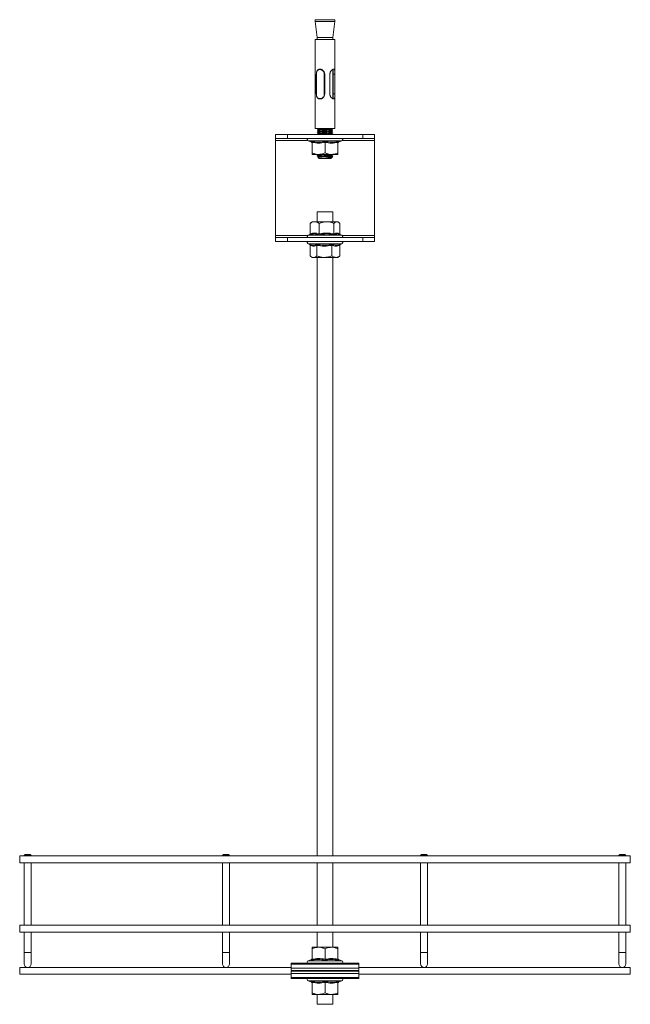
# Model space of a CAD drawing. Header units: millimetres. Extents: x 23 to 823, y -1198 to -144.
# Tile 5 of 5: x 515 to 823, y -641 to -144. Entities that reach past the tile are written whole.
import ezdxf

# ---------------------------------------------------------------- set-up
doc = ezdxf.new("R2010")
doc.units = ezdxf.units.MM

msp = doc.modelspace()

# ---------------------------------------------------------------- linework, layer by layer
at = {"color": 7, "linetype": 'Continuous', "lineweight": 15}
for p, q in [((663.95, -144.04), (663.95, -145.04)), ((663.95, -144.04), (673.42, -144.04)), ((673.42, -144.04), (673.95, -144.04)), ((673.95, -145.04), (673.95, -144.04)), ((663.95, -145.04), (664.93, -153.04)), ((673.95, -145.04), (663.95, -145.04)), ((672.97, -153.04), (673.95, -145.04)), ((663.95, -154.04), (663.95, -199.04)), ((663.95, -154.04), (673.95, -154.04)), ((672.97, -153.04), (664.93, -153.04)), ((664.95, -153.04), (664.95, -154.04)), ((672.95, -154.04), (672.95, -153.04)), ((673.95, -199.04), (673.95, -154.04)), ((664.59, -171.54), (664.57, -171.55)), ((666.41, -169.04), (666.39, -169.04)), ((668.72, -171.54), (668.79, -171.54)), ((668.72, -171.54), (668.72, -181.54)), ((668.79, -171.54), (668.79, -181.54)), ((671.41, -181.54), (671.41, -171.54)), ((672.95, -183.69), (672.95, -169.39)), ((673.02, -171.54), (673.02, -181.54)), ((673.95, -171.54), (673.02, -171.54)), ((673.95, -171.54), (673.95, -181.54)), ((668.72, -181.54), (668.79, -181.54)), ((673.95, -181.54), (673.02, -181.54)), ((666.39, -184.04), (666.41, -184.04)), ((643.95, -204.04), (643.95, -202.04)), ((643.95, -202.04), (649.95, -202.04)), ((649.95, -202.04), (649.95, -204.04)), ((687.95, -202.04), (649.95, -202.04)), ((663.95, -199.04), (673.95, -199.04)), ((665.53, -199.04), (665.84, -199.22)), ((672.9, -199.21), (672.62, -199.04)), ((687.95, -204.04), (687.95, -202.04)), ((687.95, -202.04), (693.95, -202.04)), ((693.95, -202.04), (693.95, -204.04)), ((649.95, -204.04), (643.95, -204.04)), ((643.95, -205.04), (643.95, -204.04)), ((643.95, -205.04), (643.95, -253.04)), ((687.95, -204.04), (649.95, -204.04)), ((660.41, -205.24), (662.12, -205.87)), ((662.13, -205.85), (662.13, -205.85)), ((662.45, -205.98), (662.45, -211.24)), ((668.95, -205.98), (668.95, -211.24)), ((675.45, -205.98), (675.45, -211.24)), ((675.77, -205.81), (675.77, -205.82)), ((675.79, -205.86), (677.49, -205.24)), ((693.95, -204.04), (687.95, -204.04)), ((693.95, -204.04), (693.95, -205.04)), ((693.95, -205.04), (693.95, -253.04)), ((662.45, -212.04), (665.7, -212.04)), ((665.4, -213.5), (665.95, -214.04)), ((665.7, -212.04), (672.2, -212.04)), ((675.45, -212.04), (672.2, -212.04)), ((672.55, -213.44), (672.8, -213.2)), ((672.9, -212.21), (672.62, -212.04)), ((665.95, -214.04), (671.63, -214.04)), ((671.63, -214.04), (671.95, -214.04)), ((671.95, -214.04), (672.19, -213.81)), ((664.95, -241.04), (664.95, -246.04)), ((664.95, -241.04), (672.95, -241.04)), ((672.95, -246.04), (672.95, -241.04)), ((661.5, -246.84), (661.89, -246.52)), ((661.5, -252.11), (661.5, -246.84)), ((662.45, -246.04), (661.87, -246.5)), ((663.76, -246.04), (662.45, -246.04)), ((669.74, -246.04), (663.76, -246.04)), ((666.02, -252.11), (666.02, -246.84)), ((674.93, -246.04), (669.74, -246.04)), ((673.47, -252.11), (673.47, -246.84)), ((675.45, -246.04), (674.93, -246.04)), ((676.02, -246.5), (675.45, -246.04)), ((676.4, -252.11), (676.4, -246.84)), ((643.95, -254.04), (643.95, -253.04)), ((661.24, -252.54), (660.41, -252.84)), ((677.49, -252.84), (676.37, -252.44)), ((693.95, -253.04), (693.95, -254.04)), ((643.95, -256.04), (643.95, -254.04)), ((643.95, -254.04), (649.95, -254.04)), ((649.95, -256.04), (643.95, -256.04)), ((649.95, -254.04), (649.95, -256.04)), ((687.95, -254.04), (649.95, -254.04)), ((649.95, -256.04), (687.95, -256.04)), ((660.41, -257.24), (661.29, -257.57)), ((661.45, -257.98), (661.45, -263.24)), ((664.84, -257.98), (664.84, -263.24)), ((672.34, -257.98), (672.34, -263.24)), ((676.44, -257.98), (676.44, -263.24)), ((676.83, -257.48), (676.61, -257.56)), ((676.8, -257.5), (677.49, -257.24)), ((687.95, -256.04), (687.95, -254.04)), ((687.95, -254.04), (693.95, -254.04)), ((693.95, -256.04), (687.95, -256.04)), ((693.95, -254.04), (693.95, -256.04)), ((676.44, -263.24), (676.23, -263.4)), ((661.65, -263.41), (662.45, -264.04)), ((662.45, -264.04), (663.15, -264.04)), ((663.15, -264.04), (668.59, -264.04)), ((664.95, -264.04), (664.95, -566.17)), ((668.59, -264.04), (674.39, -264.04)), ((672.95, -566.17), (672.95, -264.04)), ((674.39, -264.04), (675.45, -264.04)), ((675.45, -264.04), (676.25, -263.41)), ((822.95, -566.17), (514.95, -566.17)), ((514.95, -566.17), (514.95, -569.67)), ((517.7, -565.42), (517.2, -565.92)), ((517.2, -565.92), (517.2, -566.17)), ((520.7, -565.92), (517.2, -565.92)), ((517.7, -565.42), (520.2, -565.42)), ((520.7, -565.92), (520.2, -565.42)), ((520.7, -566.17), (520.7, -565.92)), ((617.7, -565.42), (617.2, -565.92)), ((617.2, -565.92), (617.2, -566.17)), ((620.7, -565.92), (617.2, -565.92)), ((617.7, -565.42), (620.2, -565.42)), ((620.7, -565.92), (620.2, -565.42)), ((620.7, -566.17), (620.7, -565.92)), ((717.7, -565.42), (717.2, -565.92)), ((717.2, -565.92), (717.2, -566.17)), ((720.7, -565.92), (717.2, -565.92)), ((717.7, -565.42), (720.2, -565.42)), ((720.7, -565.92), (720.2, -565.42)), ((720.7, -566.17), (720.7, -565.92)), ((817.7, -565.42), (817.2, -565.92)), ((817.2, -565.92), (817.2, -566.17)), ((820.7, -565.92), (817.2, -565.92)), ((817.7, -565.42), (820.2, -565.42)), ((820.7, -565.92), (820.2, -565.42)), ((820.7, -566.17), (820.7, -565.92)), ((822.95, -566.17), (822.95, -569.67)), ((514.95, -569.67), (822.95, -569.67)), ((517.2, -569.67), (517.2, -601.17)), ((520.7, -601.17), (520.7, -569.67)), ((617.2, -569.67), (617.2, -601.17)), ((620.7, -601.17), (620.7, -569.67)), ((664.95, -569.67), (664.95, -601.17)), ((672.95, -601.17), (672.95, -569.67)), ((717.2, -569.67), (717.2, -601.17)), ((720.7, -601.17), (720.7, -569.67)), ((817.2, -569.67), (817.2, -601.17)), ((820.7, -601.17), (820.7, -569.67)), ((822.95, -601.17), (514.95, -601.17)), ((514.95, -601.17), (514.95, -604.67)), ((822.95, -601.17), (822.95, -604.67)), ((514.95, -604.67), (822.95, -604.67)), ((517.2, -604.67), (517.2, -614.89)), ((520.7, -614.89), (520.7, -604.67)), ((617.2, -604.67), (617.2, -614.89)), ((620.7, -614.89), (620.7, -604.67)), ((664.95, -604.67), (664.95, -612.24)), ((672.95, -612.24), (672.95, -604.67)), ((717.2, -604.67), (717.2, -614.89)), ((720.7, -614.89), (720.7, -604.67)), ((817.2, -604.67), (817.2, -614.89)), ((820.7, -614.89), (820.7, -604.67)), ((517.2, -614.89), (517.2, -620.64)), ((520.7, -620.64), (520.7, -614.89)), ((617.2, -614.89), (617.2, -620.64)), ((620.7, -620.64), (620.7, -614.89)), ((665.7, -612.24), (662.45, -612.24)), ((662.45, -618.3), (662.45, -613.04)), ((672.2, -612.24), (665.7, -612.24)), ((668.95, -618.3), (668.95, -613.04)), ((675.45, -612.24), (672.2, -612.24)), ((675.45, -618.3), (675.45, -613.04)), ((717.2, -614.89), (717.2, -620.64)), ((720.7, -620.64), (720.7, -614.89)), ((817.2, -614.89), (817.2, -620.64)), ((820.7, -620.64), (820.7, -614.89)), ((685.95, -620.24), (651.95, -620.24)), ((651.95, -620.72), (651.95, -620.24)), ((651.95, -622.74), (651.95, -620.72)), ((651.95, -620.72), (685.95, -620.72)), ((662.12, -618.41), (660.41, -619.04)), ((662.13, -618.43), (662.13, -618.43)), ((675.77, -618.48), (675.77, -618.46)), ((677.49, -619.04), (675.79, -618.42)), ((685.95, -620.72), (685.95, -620.24)), ((685.95, -622.74), (685.95, -620.72)), ((651.95, -622.39), (514.95, -622.39)), ((514.95, -622.39), (514.95, -625.89)), ((514.95, -625.89), (651.95, -625.89)), ((651.95, -622.74), (685.95, -622.74)), ((651.95, -622.74), (651.95, -624)), ((651.95, -624), (685.95, -624)), ((685.95, -624.28), (651.95, -624.28)), ((651.95, -625.54), (651.95, -624.28)), ((685.95, -625.54), (651.95, -625.54)), ((651.95, -625.54), (651.95, -627.56)), ((822.95, -622.39), (685.95, -622.39)), ((685.95, -622.74), (685.95, -624)), ((685.95, -625.54), (685.95, -624.28)), ((685.95, -625.54), (685.95, -627.56)), ((685.95, -625.89), (822.95, -625.89)), ((822.95, -622.39), (822.95, -625.89)), ((685.95, -627.56), (651.95, -627.56)), ((651.95, -627.56), (651.95, -628.05)), ((651.95, -628.05), (685.95, -628.05)), ((660.41, -629.24), (662.12, -629.87)), ((662.13, -629.85), (662.13, -629.85)), ((662.45, -629.98), (662.45, -635.24)), ((668.95, -629.98), (668.95, -635.24)), ((675.45, -629.98), (675.45, -635.24)), ((675.77, -629.81), (675.77, -629.82)), ((675.79, -629.86), (677.49, -629.24)), ((685.95, -627.56), (685.95, -628.05)), ((662.45, -636.04), (665.7, -636.04)), ((664.95, -636.04), (664.95, -641.04)), ((665.7, -636.04), (672.2, -636.04)), ((675.45, -636.04), (672.2, -636.04)), ((672.95, -641.04), (672.95, -636.04)), ((664.95, -641.04), (672.95, -641.04))]:
    msp.add_line(p, q, dxfattribs=at)
at = {"color": 8, "linetype": 'Continuous', "lineweight": 15}
for p, q in [((660.13, -205.04), (643.95, -205.04)), ((677.49, -205.24), (660.41, -205.24)), ((693.95, -205.04), (677.77, -205.04)), ((643.95, -253.04), (660.13, -253.04)), ((660.41, -252.84), (677.49, -252.84)), ((677.77, -253.04), (693.95, -253.04)), ((677.49, -257.24), (660.41, -257.24)), ((520.7, -614.89), (517.2, -614.89)), ((620.7, -614.89), (617.2, -614.89)), ((720.7, -614.89), (717.2, -614.89)), ((820.7, -614.89), (817.2, -614.89)), ((660.41, -619.04), (677.49, -619.04)), ((677.49, -629.24), (660.41, -629.24))]:
    msp.add_line(p, q, dxfattribs=at)
at = {"color": 7, "linetype": 'Continuous', "lineweight": 15, "flags": 128}
for points in [[(664.57, -171.55), (664.57, -174.98), (664.57, -181.54)], [(664.59, -171.55), (664.59, -171.85), (664.59, -173.05), (664.59, -177.85), (664.59, -181.53)], [(668.58, -181.54), (668.58, -181.24), (668.58, -180.04), (668.58, -175.24), (668.58, -171.56)]]:
    msp.add_lwpolyline(points, dxfattribs=at)
at = {"color": 7, "linetype": 'Continuous', "lineweight": 15}
for centre, radius, start, end in [((660.62, -204.66), 0.619, 90, 250), ((661.97, -206.32), 0.48, 6.6602, 71.2996), ((675.93, -206.32), 0.48, 107.6721, 173.3759), ((677.28, -204.66), 0.619, 290, 90), ((660.62, -253.43), 0.619, 110, 270), ((677.28, -253.43), 0.619, 270, 70), ((660.62, -256.66), 0.619, 90, 250), ((677.28, -256.66), 0.619, 290, 90), ((518.95, -620.64), 1.75, 180, 0), ((618.95, -620.64), 1.75, 180, 0), ((660.62, -619.62), 0.619, 110, 264.9074), ((661.97, -617.96), 0.48, 288.9673, 353.3401), ((675.93, -617.96), 0.48, 186.6325, 252.902), ((677.28, -619.62), 0.619, 275.0926, 70), ((718.95, -620.64), 1.75, 180, 0), ((818.95, -620.64), 1.75, 180, 0), ((660.62, -628.66), 0.619, 95.0926, 250), ((661.97, -630.32), 0.48, 6.6589, 71.2988), ((675.93, -630.32), 0.48, 107.6736, 173.3703), ((677.28, -628.66), 0.619, 290, 84.9074)]:
    msp.add_arc(centre, radius, start, end, dxfattribs=at)
for points, knots in [([(664.57, -171.55), (664.57, -171.55), (664.57, -171.55), (664.58, -171.55), (664.59, -171.55), (664.59, -171.55), (664.59, -171.55)], [0, 0, 0, 0, 0.243903, 0.82793, 0.916294, 1, 1, 1, 1]), ([(664.59, -171.54), (664.6, -171.43), (664.61, -171.24), (664.64, -170.94), (664.67, -170.69), (664.73, -170.45), (664.78, -170.27), (664.85, -170.1), (664.93, -169.93), (665.02, -169.78), (665.15, -169.61), (665.3, -169.45), (665.46, -169.33), (665.63, -169.22), (665.82, -169.13), (666.02, -169.08), (666.23, -169.05), (666.46, -169.04), (666.68, -169.07), (666.92, -169.11), (667.16, -169.19), (667.39, -169.3), (667.56, -169.4), (667.72, -169.51), (667.88, -169.64), (668.02, -169.78), (668.16, -169.93), (668.28, -170.09), (668.39, -170.27), (668.49, -170.47), (668.59, -170.71), (668.65, -170.98), (668.69, -171.26), (668.71, -171.45), (668.72, -171.54)], [0, 0, 0, 0, 0.046212, 0.070381, 0.1191, 0.143813, 0.169539, 0.195486, 0.222094, 0.248902, 0.273058, 0.322068, 0.346992, 0.371074, 0.420045, 0.444991, 0.469161, 0.518315, 0.543357, 0.568689, 0.62028, 0.646614, 0.672321, 0.698216, 0.724709, 0.751399, 0.777131, 0.803031, 0.829489, 0.856152, 0.891097, 0.926624, 0.963252, 1, 1, 1, 1]), ([(668.58, -171.56), (668.57, -171.47), (668.56, -171.29), (668.52, -171.03), (668.45, -170.76), (668.36, -170.54), (668.23, -170.29), (668.07, -170.08), (667.9, -169.89), (667.76, -169.76), (667.61, -169.64), (667.45, -169.53), (667.29, -169.44), (667.12, -169.36), (666.95, -169.3), (666.77, -169.25), (666.6, -169.21), (666.38, -169.19), (666.17, -169.19), (665.96, -169.23), (665.77, -169.28), (665.59, -169.35), (665.42, -169.46), (665.26, -169.58), (665.13, -169.72), (665, -169.88), (664.92, -170.02), (664.85, -170.17), (664.78, -170.33), (664.73, -170.5), (664.67, -170.73), (664.64, -170.97), (664.61, -171.26), (664.6, -171.44), (664.59, -171.55)], [0, 0, 0, 0, 0.035517, 0.071077, 0.107234, 0.144044, 0.169499, 0.22135, 0.247783, 0.273487, 0.299366, 0.325814, 0.352463, 0.377979, 0.403688, 0.429988, 0.45649, 0.480937, 0.530635, 0.55594, 0.580183, 0.62945, 0.654535, 0.678682, 0.727698, 0.752604, 0.778047, 0.80367, 0.829903, 0.856383, 0.880208, 0.928715, 0.953292, 1, 1, 1, 1]), ([(666.41, -169.04), (666.55, -169.05), (666.84, -169.07), (667.28, -169.22), (667.7, -169.45), (668.07, -169.77), (668.38, -170.14), (668.7, -170.72), (668.75, -171.22), (668.79, -171.54)], [0, 0, 0, 0, 0.124339, 0.249234, 0.374719, 0.500025, 0.625014, 0.750435, 1, 1, 1, 1]), ([(668.58, -171.56), (668.6, -171.56), (668.62, -171.55), (668.66, -171.55), (668.7, -171.55), (668.71, -171.55), (668.72, -171.54), (668.72, -171.54), (668.72, -171.54), (668.72, -171.54), (668.72, -171.54)], [0, 0, 0, 0, 0.291562, 0.500612, 0.750958, 0.992442, 0.998096, 0.999545, 0.999799, 1, 1, 1, 1]), ([(671.41, -171.54), (671.41, -171.48), (671.42, -171.29), (671.46, -171.03), (671.53, -170.78), (671.61, -170.54), (671.72, -170.31), (671.85, -170.1), (671.99, -169.88), (672.15, -169.69), (672.32, -169.52), (672.49, -169.37), (672.67, -169.24), (672.85, -169.14), (673.02, -169.08), (673.18, -169.04), (673.32, -169.04), (673.45, -169.07), (673.55, -169.12), (673.64, -169.2), (673.72, -169.3), (673.78, -169.43), (673.83, -169.58), (673.87, -169.75), (673.9, -169.95), (673.92, -170.16), (673.93, -170.3), (673.94, -170.47), (673.94, -170.7), (673.95, -170.95), (673.95, -171.14), (673.95, -171.26), (673.95, -171.39), (673.95, -171.48), (673.95, -171.54)], [0, 0, 0, 0, 0.024013, 0.072961, 0.097941, 0.121956, 0.170699, 0.195462, 0.221462, 0.274229, 0.301054, 0.32868, 0.37549, 0.413792, 0.439413, 0.482867, 0.518446, 0.541914, 0.589642, 0.613945, 0.637799, 0.686201, 0.710784, 0.73689, 0.789887, 0.816836, 0.835251, 0.853666, 0.891326, 0.929663, 0.952885, 0.964547, 0.976107, 1, 1, 1, 1]), ([(672.81, -169.17), (672.82, -169.17), (672.84, -169.19), (672.89, -169.26), (672.95, -169.37), (672.99, -169.5), (673.02, -169.66), (673.04, -169.84), (673.05, -170.03), (673.05, -170.16), (673.05, -170.33), (673.04, -170.55), (673.03, -170.8), (673.02, -171.07), (673.02, -171.3), (673.02, -171.48), (673.02, -171.54)], [0, 0, 0, 0, 0.006131, 0.062407, 0.17651, 0.234421, 0.297576, 0.425643, 0.490643, 0.537588, 0.584523, 0.680472, 0.778109, 0.832596, 0.943438, 1, 1, 1, 1]), ([(664.59, -181.55), (664.58, -181.54), (664.57, -181.54), (664.57, -181.54), (664.57, -181.54), (664.58, -181.53), (664.59, -181.53)], [0, 0, 0, 0, 0.177785, 0.403841, 0.678099, 1, 1, 1, 1]), ([(664.59, -181.53), (664.61, -181.89), (664.65, -182.52), (664.98, -183.23), (665.42, -183.69), (666.01, -183.91), (666.67, -183.9), (667.33, -183.66), (667.93, -183.22), (668.38, -182.62), (668.52, -182.01), (668.57, -181.65), (668.58, -181.54)], [0, 0, 0, 0, 0.143781, 0.247535, 0.352176, 0.456149, 0.555632, 0.654259, 0.752394, 0.856085, 0.953096, 1, 1, 1, 1]), ([(668.72, -181.54), (668.71, -181.66), (668.68, -181.91), (668.61, -182.28), (668.49, -182.65), (668.29, -183), (668.03, -183.31), (667.74, -183.57), (667.44, -183.77), (667.1, -183.92), (666.76, -184.02), (666.42, -184.05), (666.09, -184.03), (665.78, -183.95), (665.49, -183.8), (665.23, -183.58), (665.02, -183.31), (664.85, -183), (664.71, -182.6), (664.62, -182.11), (664.6, -181.74), (664.59, -181.54)], [0, 0, 0, 0, 0.046251, 0.094656, 0.143876, 0.195534, 0.248937, 0.297381, 0.347049, 0.395373, 0.445073, 0.493571, 0.543464, 0.594305, 0.646741, 0.698329, 0.7515, 0.803124, 0.856236, 0.926604, 1, 1, 1, 1]), ([(668.79, -181.54), (668.75, -181.87), (668.69, -182.36), (668.39, -182.94), (668.07, -183.32), (667.7, -183.63), (667.28, -183.87), (666.85, -184), (666.55, -184.06), (666.41, -184.04), (666.41, -184.04)], [0, 0, 0, 0, 0.248079, 0.373428, 0.498597, 0.623653, 0.749138, 0.873704, 0.999053, 1, 1, 1, 1]), ([(668.58, -181.54), (668.58, -181.54), (668.59, -181.54), (668.61, -181.54), (668.64, -181.54), (668.69, -181.54), (668.71, -181.54), (668.72, -181.54)], [0, 0, 0, 0, 0.043621, 0.089527, 0.39322, 0.696527, 1, 1, 1, 1]), ([(673.95, -181.54), (673.95, -181.61), (673.95, -181.74), (673.95, -181.93), (673.95, -182.12), (673.94, -182.37), (673.94, -182.61), (673.93, -182.83), (673.92, -182.99), (673.9, -183.15), (673.88, -183.3), (673.85, -183.44), (673.8, -183.61), (673.73, -183.77), (673.64, -183.89), (673.54, -183.97), (673.42, -184.03), (673.28, -184.05), (673.14, -184.04), (673.01, -184.01), (672.86, -183.95), (672.7, -183.86), (672.54, -183.76), (672.38, -183.63), (672.26, -183.51), (672.14, -183.38), (672.02, -183.24), (671.9, -183.08), (671.76, -182.85), (671.62, -182.57), (671.52, -182.3), (671.45, -182.03), (671.42, -181.8), (671.41, -181.61), (671.41, -181.54)], [0, 0, 0, 0, 0.02402, 0.048419, 0.073008, 0.097988, 0.146281, 0.170743, 0.195505, 0.221506, 0.247827, 0.274315, 0.301139, 0.35208, 0.394661, 0.413863, 0.46112, 0.500664, 0.518498, 0.565727, 0.589695, 0.614, 0.661961, 0.686253, 0.710835, 0.736942, 0.763376, 0.78998, 0.816929, 0.8725, 0.91049, 0.92971, 0.976107, 1, 1, 1, 1]), ([(673.02, -181.54), (673.02, -181.61), (673.02, -181.73), (673.02, -181.91), (673.03, -182.1), (673.03, -182.34), (673.04, -182.56), (673.05, -182.78), (673.05, -182.93), (673.05, -183.09), (673.04, -183.24), (673.03, -183.38), (673, -183.56), (672.94, -183.74), (672.87, -183.86), (672.82, -183.91), (672.81, -183.92)], [0, 0, 0, 0, 0.05676, 0.114512, 0.172748, 0.231951, 0.346029, 0.403784, 0.462162, 0.526138, 0.590854, 0.655947, 0.721804, 0.864048, 0.961395, 1, 1, 1, 1]), ([(665.85, -199.22), (665.7, -199.3), (665.42, -199.47), (665.13, -199.64), (664.98, -199.72)], [0, 0, 0, 0, 0.499956, 1, 1, 1, 1]), ([(665.85, -200.22), (665.7, -200.3), (665.42, -200.47), (665.13, -200.64), (664.98, -200.72)], [0, 0, 0, 0, 0.499956, 1, 1, 1, 1]), ([(665.85, -201.22), (665.7, -201.3), (665.42, -201.47), (665.13, -201.64), (664.98, -201.72)], [0, 0, 0, 0, 0.499956, 1, 1, 1, 1]), ([(665, -199.73), (665.14, -199.82), (665.42, -199.98), (665.71, -200.14), (665.84, -200.22)], [0, 0, 0, 0, 0.512743, 1, 1, 1, 1]), ([(665, -200.73), (665.14, -200.82), (665.42, -200.98), (665.71, -201.14), (665.84, -201.22)], [0, 0, 0, 0, 0.512743, 1, 1, 1, 1]), ([(665, -201.73), (665.14, -201.82), (665.32, -201.92), (665.5, -202.02), (665.53, -202.04)], [0, 0, 0, 0, 0.809709, 1, 1, 1, 1]), ([(665.02, -199.72), (665.04, -199.71), (665.09, -199.67), (665.88, -199.61), (667.12, -199.54), (668.65, -199.48), (670.22, -199.42), (671.62, -199.36), (672.54, -199.29), (672.97, -199.25), (672.9, -199.23), (672.9, -199.23)], [0, 0, 0, 0, 0.108142, 0.235193, 0.362244, 0.489295, 0.616345, 0.743396, 0.870448, 0.997498, 1, 1, 1, 1]), ([(665.02, -200.72), (665.04, -200.71), (665.09, -200.67), (665.88, -200.61), (667.12, -200.54), (668.65, -200.48), (670.22, -200.42), (671.62, -200.36), (672.54, -200.29), (672.97, -200.25), (672.9, -200.23), (672.9, -200.23)], [0, 0, 0, 0, 0.108142, 0.235193, 0.362244, 0.489294, 0.616345, 0.743396, 0.870448, 0.997498, 1, 1, 1, 1]), ([(665.02, -201.72), (665.04, -201.71), (665.09, -201.67), (665.88, -201.61), (667.12, -201.54), (668.65, -201.48), (670.22, -201.42), (671.62, -201.36), (672.54, -201.29), (672.97, -201.25), (672.9, -201.23), (672.9, -201.23)], [0, 0, 0, 0, 0.108142, 0.235193, 0.362244, 0.489294, 0.616345, 0.743396, 0.870448, 0.997497, 1, 1, 1, 1]), ([(665.88, -199.22), (665.9, -199.2), (665.94, -199.17), (666.54, -199.11), (667.22, -199.07), (667.56, -199.04)], [0, 0, 0, 0, 0.295406, 0.647701, 1, 1, 1, 1]), ([(665.88, -200.22), (665.9, -200.2), (665.93, -200.17), (666.55, -200.11), (667.45, -200.05), (668.46, -200), (669.29, -199.95), (670.16, -199.91), (671.02, -199.86), (671.81, -199.8), (671.96, -199.75), (672.03, -199.73)], [0, 0, 0, 0, 0.107134, 0.234899, 0.362666, 0.463828, 0.56629, 0.618956, 0.746721, 0.874486, 1, 1, 1, 1]), ([(665.88, -201.22), (665.9, -201.2), (665.93, -201.17), (666.55, -201.11), (667.45, -201.05), (668.46, -201), (669.29, -200.95), (670.16, -200.91), (671.02, -200.86), (671.81, -200.8), (671.96, -200.75), (672.03, -200.73)], [0, 0, 0, 0, 0.107134, 0.234899, 0.362666, 0.463828, 0.56629, 0.618956, 0.746721, 0.874485, 1, 1, 1, 1]), ([(667.56, -202.04), (667.86, -202.03), (668.46, -202), (669.29, -201.95), (670.16, -201.91), (671.02, -201.86), (671.81, -201.8), (671.96, -201.75), (672.03, -201.73)], [0, 0, 0, 0, 0.158727, 0.3194946, 0.4021284, 0.6025966, 0.8030634, 1, 1, 1, 1]), ([(672.04, -199.73), (672.18, -199.65), (672.47, -199.48), (672.76, -199.31), (672.91, -199.23)], [0, 0, 0, 0, 0.499822, 1, 1, 1, 1]), ([(672.04, -200.73), (672.18, -200.65), (672.47, -200.48), (672.76, -200.31), (672.91, -200.23)], [0, 0, 0, 0, 0.499822, 1, 1, 1, 1]), ([(672.04, -201.73), (672.18, -201.65), (672.47, -201.48), (672.76, -201.31), (672.91, -201.23)], [0, 0, 0, 0, 0.499837, 1, 1, 1, 1]), ([(672.9, -200.21), (672.75, -200.12), (672.48, -199.96), (672.2, -199.8), (672.06, -199.72)], [0, 0, 0, 0, 0.517908, 1, 1, 1, 1]), ([(672.9, -201.21), (672.75, -201.12), (672.48, -200.96), (672.2, -200.8), (672.06, -200.72)], [0, 0, 0, 0, 0.517893, 1, 1, 1, 1]), ([(672.62, -202.04), (672.57, -202.01), (672.38, -201.91), (672.2, -201.8), (672.06, -201.72)], [0, 0, 0, 0, 0.277535, 1, 1, 1, 1]), ([(662.11, -205.48), (662.38, -205.54), (663.76, -205.81), (666.08, -205.99), (668.06, -205.64), (668.95, -205.48)], [0, 0, 0, 0, 0.120965, 0.606826, 1, 1, 1, 1]), ([(662.11, -205.48), (662.11, -205.48), (662.16, -205.5), (662.25, -205.56), (662.36, -205.68), (662.43, -205.82), (662.44, -205.93), (662.45, -205.98)], [0, 0, 0, 0, 0.00685, 0.26758, 0.528619, 0.763808, 1, 1, 1, 1]), ([(668.95, -205.98), (667.88, -206.15), (665.72, -206.5), (663.55, -206.15), (662.45, -205.98)], [0, 0, 0, 0, 0.492171, 1, 1, 1, 1]), ([(668.95, -205.48), (669.22, -205.54), (670.58, -205.81), (672.89, -205.99), (674.89, -205.64), (675.79, -205.48)], [0, 0, 0, 0, 0.120963, 0.606826, 1, 1, 1, 1]), ([(668.95, -205.48), (668.95, -205.48), (668.95, -205.5), (668.95, -205.56), (668.95, -205.68), (668.95, -205.82), (668.95, -205.93), (668.95, -205.98)], [0, 0, 0, 0, 0.006863, 0.267578, 0.52861, 0.763806, 1, 1, 1, 1]), ([(675.45, -205.98), (674.38, -206.15), (672.22, -206.5), (670.05, -206.15), (668.95, -205.98)], [0, 0, 0, 0, 0.492172, 1, 1, 1, 1]), ([(675.45, -205.98), (675.45, -205.93), (675.46, -205.82), (675.54, -205.68), (675.64, -205.56), (675.74, -205.5), (675.78, -205.48), (675.79, -205.48)], [0, 0, 0, 0, 0.236197, 0.471378, 0.732418, 0.99315, 1, 1, 1, 1]), ([(662.45, -211.24), (662.9, -211.44), (663.83, -211.82), (664.94, -212.03), (665.56, -212.04), (665.7, -212.04)], [0, 0, 0, 0, 0.4347989, 0.8798457, 1, 1, 1, 1]), ([(662.45, -212.04), (662.45, -212.04), (662.45, -212.02), (662.45, -211.69), (662.45, -211.28), (662.45, -211.24)], [0, 0, 0, 0, 0.127942, 0.927354, 1, 1, 1, 1]), ([(665.85, -212.22), (665.7, -212.3), (665.42, -212.47), (665.13, -212.64), (664.98, -212.72)], [0, 0, 0, 0, 0.499971, 1, 1, 1, 1]), ([(665, -212.73), (665.14, -212.82), (665.42, -212.98), (665.71, -213.14), (665.84, -213.22)], [0, 0, 0, 0, 0.512743, 1, 1, 1, 1]), ([(665.02, -212.72), (665.04, -212.71), (665.09, -212.67), (665.88, -212.61), (667.12, -212.54), (668.65, -212.48), (670.22, -212.42), (671.62, -212.36), (672.54, -212.29), (672.97, -212.25), (672.9, -212.23), (672.9, -212.23)], [0, 0, 0, 0, 0.1081421, 0.2351932, 0.3622435, 0.4892945, 0.6163445, 0.7433962, 0.8704474, 0.9974973, 1, 1, 1, 1]), ([(672.77, -213.17), (672.78, -213.17), (672.81, -213.19), (672.41, -213.22), (671.62, -213.25), (670.51, -213.29), (669.25, -213.32), (667.98, -213.35), (666.84, -213.39), (665.97, -213.42), (665.44, -213.45), (665.42, -213.48), (665.41, -213.49)], [0, 0, 0, 0, 0.043059, 0.154446, 0.265876, 0.374983, 0.484125, 0.59165, 0.698489, 0.80446, 0.909008, 1, 1, 1, 1]), ([(665.85, -213.22), (665.7, -213.3), (665.56, -213.39), (665.41, -213.47), (665.41, -213.48)], [0, 0, 0, 0, 0.982681, 1, 1, 1, 1]), ([(665.7, -212.04), (666.56, -211.94), (667.67, -211.81), (668.71, -211.35), (668.95, -211.24)], [0, 0, 0, 0, 0.769007, 1, 1, 1, 1]), ([(665.88, -212.22), (665.9, -212.2), (665.94, -212.17), (666.54, -212.11), (667.22, -212.07), (667.56, -212.04)], [0, 0, 0, 0, 0.295407, 0.647701, 1, 1, 1, 1]), ([(665.88, -213.22), (665.9, -213.2), (665.93, -213.17), (666.55, -213.11), (667.45, -213.05), (668.46, -213), (669.29, -212.95), (670.16, -212.91), (671.02, -212.86), (671.81, -212.8), (671.96, -212.75), (672.03, -212.73)], [0, 0, 0, 0, 0.107134, 0.234899, 0.362666, 0.463828, 0.56629, 0.618956, 0.746721, 0.874486, 1, 1, 1, 1]), ([(668.95, -211.24), (669.4, -211.44), (670.33, -211.82), (671.44, -212.03), (672.06, -212.04), (672.2, -212.04)], [0, 0, 0, 0, 0.434797, 0.879849, 1, 1, 1, 1]), ([(669.44, -213.94), (669.78, -213.91), (670.47, -213.83), (671.4, -213.7), (672.11, -213.58), (672.51, -213.49), (672.53, -213.43), (672.53, -213.42)], [0, 0, 0, 0, 0.2137886, 0.4364771, 0.6701394, 0.9046385, 1, 1, 1, 1]), ([(672.04, -212.73), (672.18, -212.65), (672.47, -212.48), (672.76, -212.31), (672.91, -212.23)], [0, 0, 0, 0, 0.499822, 1, 1, 1, 1]), ([(672.04, -213.73), (672.18, -213.65), (672.34, -213.56), (672.5, -213.46), (672.52, -213.45)], [0, 0, 0, 0, 0.89909, 1, 1, 1, 1]), ([(672.9, -213.21), (672.75, -213.12), (672.48, -212.96), (672.2, -212.8), (672.06, -212.72)], [0, 0, 0, 0, 0.517908, 1, 1, 1, 1]), ([(672.2, -212.04), (673.06, -211.94), (674.17, -211.81), (675.21, -211.35), (675.45, -211.24)], [0, 0, 0, 0, 0.769007, 1, 1, 1, 1]), ([(675.45, -212.04), (675.45, -212.04), (675.45, -212.02), (675.45, -211.69), (675.45, -211.28), (675.45, -211.24)], [0, 0, 0, 0, 0.127942, 0.927354, 1, 1, 1, 1]), ([(672.18, -213.8), (672.14, -213.81), (672.06, -213.84), (671.5, -213.87), (670.68, -213.9), (669.93, -213.93), (669.51, -213.94), (669.44, -213.94)], [0, 0, 0, 0, 0.229552, 0.4732, 0.713501, 0.951143, 1, 1, 1, 1]), ([(663.76, -246.04), (663.66, -246.05), (662.94, -246.07), (662.18, -246.4), (661.55, -246.81), (661.5, -246.84)], [0, 0, 0, 0, 0.127947, 0.927354, 1, 1, 1, 1]), ([(666.02, -246.84), (665.83, -246.72), (665.1, -246.26), (664.33, -246.14), (663.76, -246.04)], [0, 0, 0, 0, 0.2638954, 1, 1, 1, 1]), ([(669.74, -246.04), (668.76, -246.14), (667.48, -246.27), (666.29, -246.74), (666.02, -246.84)], [0, 0, 0, 0, 0.769007, 1, 1, 1, 1]), ([(673.47, -246.84), (672.94, -246.65), (671.89, -246.27), (670.62, -246.06), (669.9, -246.05), (669.74, -246.04)], [0, 0, 0, 0, 0.434796, 0.879847, 1, 1, 1, 1]), ([(674.93, -246.04), (674.55, -246.14), (674.04, -246.27), (673.57, -246.74), (673.47, -246.84)], [0, 0, 0, 0, 0.7690062, 1, 1, 1, 1]), ([(676.4, -246.84), (676.19, -246.65), (675.78, -246.27), (675.28, -246.06), (674.99, -246.05), (674.93, -246.04)], [0, 0, 0, 0, 0.4347979, 0.8798477, 1, 1, 1, 1]), ([(661.11, -252.61), (661.11, -252.61), (661.17, -252.59), (661.27, -252.53), (661.4, -252.41), (661.48, -252.27), (661.49, -252.16), (661.5, -252.11)], [0, 0, 0, 0, 0.006868, 0.267575, 0.528631, 0.763891, 1, 1, 1, 1]), ([(665.86, -252.61), (665.68, -252.55), (665.11, -252.39), (664.16, -252.22), (663.07, -252.2), (662.05, -252.35), (661.43, -252.52), (661.11, -252.61)], [0, 0, 0, 0, 0.120864, 0.362778, 0.606922, 0.802959, 1, 1, 1, 1]), ([(661.5, -252.11), (662.24, -251.94), (663.75, -251.59), (665.25, -251.94), (666.02, -252.11)], [0, 0, 0, 0, 0.492172, 1, 1, 1, 1]), ([(665.86, -252.61), (665.87, -252.61), (665.89, -252.59), (665.93, -252.53), (665.98, -252.41), (666.01, -252.27), (666.01, -252.16), (666.02, -252.11)], [0, 0, 0, 0, 0.00688, 0.267597, 0.528635, 0.763891, 1, 1, 1, 1]), ([(673.7, -252.61), (673.39, -252.55), (671.82, -252.28), (669.17, -252.1), (666.89, -252.45), (665.86, -252.61)], [0, 0, 0, 0, 0.120966, 0.606825, 1, 1, 1, 1]), ([(666.02, -252.11), (667.24, -251.94), (669.72, -251.59), (672.21, -251.94), (673.47, -252.11)], [0, 0, 0, 0, 0.4921704, 1, 1, 1, 1]), ([(673.47, -252.11), (673.95, -251.94), (674.92, -251.59), (675.9, -251.94), (676.4, -252.11)], [0, 0, 0, 0, 0.492172, 1, 1, 1, 1]), ([(673.47, -252.11), (673.47, -252.16), (673.48, -252.27), (673.53, -252.41), (673.6, -252.53), (673.67, -252.59), (673.7, -252.61), (673.7, -252.61)], [0, 0, 0, 0, 0.236103, 0.471376, 0.732417, 0.993158, 1, 1, 1, 1]), ([(676.37, -252.44), (676.13, -252.36), (675.63, -252.21), (674.94, -252.21), (674.29, -252.35), (673.9, -252.52), (673.7, -252.61)], [0, 0, 0, 0, 0.264185, 0.5461, 0.772473, 1, 1, 1, 1]), ([(676.4, -252.11), (676.4, -252.16), (676.41, -252.27), (676.5, -252.41), (676.58, -252.5), (676.65, -252.54), (676.66, -252.54)], [0, 0, 0, 0, 0.302055, 0.603037, 0.936986, 1, 1, 1, 1]), ([(661.45, -257.98), (661.45, -257.93), (661.44, -257.82), (661.35, -257.68), (661.24, -257.56), (661.14, -257.52), (661.09, -257.5)], [0, 0, 0, 0, 0.24858, 0.496272, 0.771109, 1, 1, 1, 1]), ([(661.29, -257.56), (661.36, -257.59), (661.72, -257.72), (662.38, -257.87), (663.19, -257.89), (663.95, -257.74), (664.4, -257.57), (664.63, -257.48)], [0, 0, 0, 0, 0.062267, 0.320305, 0.580717, 0.789824, 1, 1, 1, 1]), ([(664.84, -257.98), (664.29, -258.15), (663.16, -258.5), (662.03, -258.15), (661.45, -257.98)], [0, 0, 0, 0, 0.492169, 1, 1, 1, 1]), ([(664.63, -257.48), (664.94, -257.54), (666.52, -257.81), (669.19, -257.99), (671.49, -257.64), (672.51, -257.48)], [0, 0, 0, 0, 0.120963, 0.606825, 1, 1, 1, 1]), ([(664.84, -257.98), (664.84, -257.93), (664.83, -257.82), (664.79, -257.68), (664.72, -257.56), (664.66, -257.5), (664.63, -257.48), (664.63, -257.48)], [0, 0, 0, 0, 0.2361, 0.471362, 0.732406, 0.993123, 1, 1, 1, 1]), ([(672.34, -257.98), (671.11, -258.15), (668.61, -258.5), (666.11, -258.15), (664.84, -257.98)], [0, 0, 0, 0, 0.4921698, 1, 1, 1, 1]), ([(672.51, -257.48), (672.51, -257.48), (672.49, -257.5), (672.44, -257.56), (672.38, -257.68), (672.35, -257.82), (672.34, -257.93), (672.34, -257.98)], [0, 0, 0, 0, 0.006849, 0.267578, 0.528613, 0.763889, 1, 1, 1, 1]), ([(676.44, -257.98), (675.77, -258.15), (674.4, -258.5), (673.03, -258.15), (672.34, -257.98)], [0, 0, 0, 0, 0.492173, 1, 1, 1, 1]), ([(672.51, -257.48), (672.68, -257.54), (673.19, -257.7), (674.06, -257.87), (675.05, -257.89), (675.98, -257.74), (676.55, -257.57), (676.83, -257.48)], [0, 0, 0, 0, 0.120862, 0.362777, 0.60692, 0.802958, 1, 1, 1, 1]), ([(676.83, -257.48), (676.83, -257.48), (676.77, -257.5), (676.67, -257.56), (676.55, -257.68), (676.46, -257.82), (676.45, -257.93), (676.44, -257.98)], [0, 0, 0, 0, 0.006872, 0.267599, 0.528626, 0.763896, 1, 1, 1, 1]), ([(661.45, -263.24), (661.69, -263.44), (662.17, -263.82), (662.75, -264.03), (663.08, -264.04), (663.15, -264.04)], [0, 0, 0, 0, 0.434792, 0.879846, 1, 1, 1, 1]), ([(663.15, -264.04), (663.6, -263.94), (664.18, -263.81), (664.72, -263.35), (664.84, -263.24)], [0, 0, 0, 0, 0.7690071, 1, 1, 1, 1]), ([(664.84, -263.24), (665.37, -263.44), (666.43, -263.82), (667.71, -264.03), (668.44, -264.04), (668.59, -264.04)], [0, 0, 0, 0, 0.4347948, 0.8798487, 1, 1, 1, 1]), ([(668.59, -264.04), (669.58, -263.94), (670.86, -263.81), (672.06, -263.35), (672.34, -263.24)], [0, 0, 0, 0, 0.769008, 1, 1, 1, 1]), ([(672.34, -263.24), (672.51, -263.37), (673.17, -263.83), (673.87, -263.95), (674.39, -264.04)], [0, 0, 0, 0, 0.2638955, 1, 1, 1, 1]), ([(674.39, -264.04), (674.48, -264.04), (675.13, -264.02), (675.83, -263.69), (676.4, -263.28), (676.44, -263.24)], [0, 0, 0, 0, 0.1279451, 0.927357, 1, 1, 1, 1]), ([(665.7, -612.24), (664.84, -612.34), (663.73, -612.47), (662.69, -612.93), (662.45, -613.04)], [0, 0, 0, 0, 0.769007, 1, 1, 1, 1]), ([(662.45, -613.04), (662.45, -612.92), (662.45, -612.45), (662.45, -612.33), (662.45, -612.24)], [0, 0, 0, 0, 0.263901, 1, 1, 1, 1]), ([(668.95, -613.04), (668.49, -612.85), (667.57, -612.46), (666.46, -612.25), (665.83, -612.24), (665.7, -612.24)], [0, 0, 0, 0, 0.434796, 0.879845, 1, 1, 1, 1]), ([(672.2, -612.24), (671.34, -612.34), (670.23, -612.47), (669.19, -612.93), (668.95, -613.04)], [0, 0, 0, 0, 0.769009, 1, 1, 1, 1]), ([(675.45, -613.04), (674.99, -612.85), (674.07, -612.46), (672.96, -612.25), (672.33, -612.24), (672.2, -612.24)], [0, 0, 0, 0, 0.434793, 0.879845, 1, 1, 1, 1]), ([(675.45, -613.04), (675.45, -612.92), (675.45, -612.45), (675.45, -612.33), (675.45, -612.24)], [0, 0, 0, 0, 0.263901, 1, 1, 1, 1]), ([(662.11, -618.8), (662.11, -618.8), (662.16, -618.78), (662.25, -618.72), (662.36, -618.61), (662.43, -618.46), (662.44, -618.35), (662.45, -618.3)], [0, 0, 0, 0, 0.006834, 0.267581, 0.52863, 0.763834, 1, 1, 1, 1]), ([(668.95, -618.8), (668.68, -618.75), (667.31, -618.47), (665.01, -618.29), (663.01, -618.64), (662.11, -618.8)], [0, 0, 0, 0, 0.120963, 0.606827, 1, 1, 1, 1]), ([(662.45, -618.3), (663.51, -618.13), (665.68, -617.79), (667.85, -618.13), (668.95, -618.3)], [0, 0, 0, 0, 0.4921708, 1, 1, 1, 1]), ([(668.95, -618.3), (670.01, -618.13), (672.18, -617.79), (674.35, -618.13), (675.45, -618.3)], [0, 0, 0, 0, 0.49217, 1, 1, 1, 1]), ([(668.95, -618.3), (668.95, -618.35), (668.95, -618.46), (668.95, -618.61), (668.95, -618.72), (668.95, -618.78), (668.95, -618.8), (668.95, -618.8)], [0, 0, 0, 0, 0.236168, 0.471379, 0.732422, 0.993153, 1, 1, 1, 1]), ([(675.79, -618.8), (675.51, -618.75), (674.69, -618.58), (673.3, -618.41), (671.73, -618.4), (670.28, -618.54), (669.39, -618.71), (668.95, -618.8)], [0, 0, 0, 0, 0.120865, 0.36278, 0.606919, 0.802961, 1, 1, 1, 1]), ([(675.45, -618.3), (675.45, -618.35), (675.46, -618.46), (675.54, -618.61), (675.64, -618.72), (675.74, -618.78), (675.78, -618.8), (675.79, -618.8)], [0, 0, 0, 0, 0.23617, 0.471367, 0.732418, 0.993166, 1, 1, 1, 1]), ([(662.11, -629.48), (662.38, -629.54), (663.76, -629.81), (666.08, -629.99), (668.06, -629.64), (668.95, -629.48)], [0, 0, 0, 0, 0.120965, 0.606826, 1, 1, 1, 1]), ([(662.11, -629.48), (662.11, -629.48), (662.16, -629.5), (662.25, -629.56), (662.36, -629.68), (662.43, -629.82), (662.44, -629.93), (662.45, -629.98)], [0, 0, 0, 0, 0.006834, 0.267581, 0.52863, 0.763834, 1, 1, 1, 1]), ([(668.95, -629.98), (667.88, -630.15), (665.72, -630.5), (663.55, -630.15), (662.45, -629.98)], [0, 0, 0, 0, 0.4921708, 1, 1, 1, 1]), ([(668.95, -629.48), (669.22, -629.54), (670.58, -629.81), (672.89, -629.99), (674.89, -629.64), (675.79, -629.48)], [0, 0, 0, 0, 0.120963, 0.606826, 1, 1, 1, 1]), ([(668.95, -629.48), (668.95, -629.48), (668.95, -629.5), (668.95, -629.56), (668.95, -629.68), (668.95, -629.82), (668.95, -629.93), (668.95, -629.98)], [0, 0, 0, 0, 0.006847, 0.267578, 0.528621, 0.763832, 1, 1, 1, 1]), ([(675.45, -629.98), (674.38, -630.15), (672.22, -630.5), (670.05, -630.15), (668.95, -629.98)], [0, 0, 0, 0, 0.492172, 1, 1, 1, 1]), ([(675.45, -629.98), (675.45, -629.93), (675.46, -629.82), (675.54, -629.68), (675.64, -629.56), (675.74, -629.5), (675.78, -629.48), (675.79, -629.48)], [0, 0, 0, 0, 0.23617, 0.471367, 0.732418, 0.993166, 1, 1, 1, 1]), ([(662.45, -635.24), (662.9, -635.44), (663.83, -635.82), (664.94, -636.03), (665.56, -636.04), (665.7, -636.04)], [0, 0, 0, 0, 0.434796, 0.879845, 1, 1, 1, 1]), ([(662.45, -636.04), (662.45, -636.04), (662.45, -636.02), (662.45, -635.69), (662.45, -635.28), (662.45, -635.24)], [0, 0, 0, 0, 0.127942, 0.927354, 1, 1, 1, 1]), ([(665.7, -636.04), (666.56, -635.94), (667.67, -635.81), (668.71, -635.35), (668.95, -635.24)], [0, 0, 0, 0, 0.769007, 1, 1, 1, 1]), ([(668.95, -635.24), (669.4, -635.44), (670.33, -635.82), (671.44, -636.03), (672.06, -636.04), (672.2, -636.04)], [0, 0, 0, 0, 0.434795, 0.879848, 1, 1, 1, 1]), ([(672.2, -636.04), (673.06, -635.94), (674.17, -635.81), (675.21, -635.35), (675.45, -635.24)], [0, 0, 0, 0, 0.769007, 1, 1, 1, 1]), ([(675.45, -636.04), (675.45, -636.04), (675.45, -636.02), (675.45, -635.69), (675.45, -635.28), (675.45, -635.24)], [0, 0, 0, 0, 0.127942, 0.927354, 1, 1, 1, 1])]:
    msp.add_open_spline(points, degree=3, knots=knots, dxfattribs=at)
at = {"color": 8, "linetype": 'Continuous', "lineweight": 15}
for points, knots in [([(662.13, -205.85), (662.13, -205.85), (662.13, -205.87), (662.12, -205.74), (662.11, -205.57), (662.11, -205.48)], [0, 0, 0, 0, 0.151406, 0.574625, 1, 1, 1, 1]), ([(675.79, -205.48), (675.78, -205.54), (675.77, -205.77), (675.77, -205.79), (675.77, -205.81)], [0, 0, 0, 0, 0.241917, 1, 1, 1, 1]), ([(662.11, -618.8), (662.11, -618.75), (662.12, -618.58), (662.13, -618.42), (662.13, -618.43), (662.13, -618.43)], [0, 0, 0, 0, 0.241732, 0.725568, 1, 1, 1, 1]), ([(675.77, -618.46), (675.77, -618.45), (675.76, -618.36), (675.77, -618.6), (675.79, -618.8)], [0, 0, 0, 0, 0.150991, 1, 1, 1, 1]), ([(662.13, -629.85), (662.13, -629.85), (662.13, -629.87), (662.12, -629.73), (662.11, -629.57), (662.11, -629.48)], [0, 0, 0, 0, 0.151406, 0.574625, 1, 1, 1, 1]), ([(675.79, -629.48), (675.78, -629.54), (675.77, -629.77), (675.77, -629.79), (675.77, -629.81)], [0, 0, 0, 0, 0.241916, 1, 1, 1, 1])]:
    msp.add_open_spline(points, degree=3, knots=knots, dxfattribs=at)

doc.saveas('drawing.dxf')
